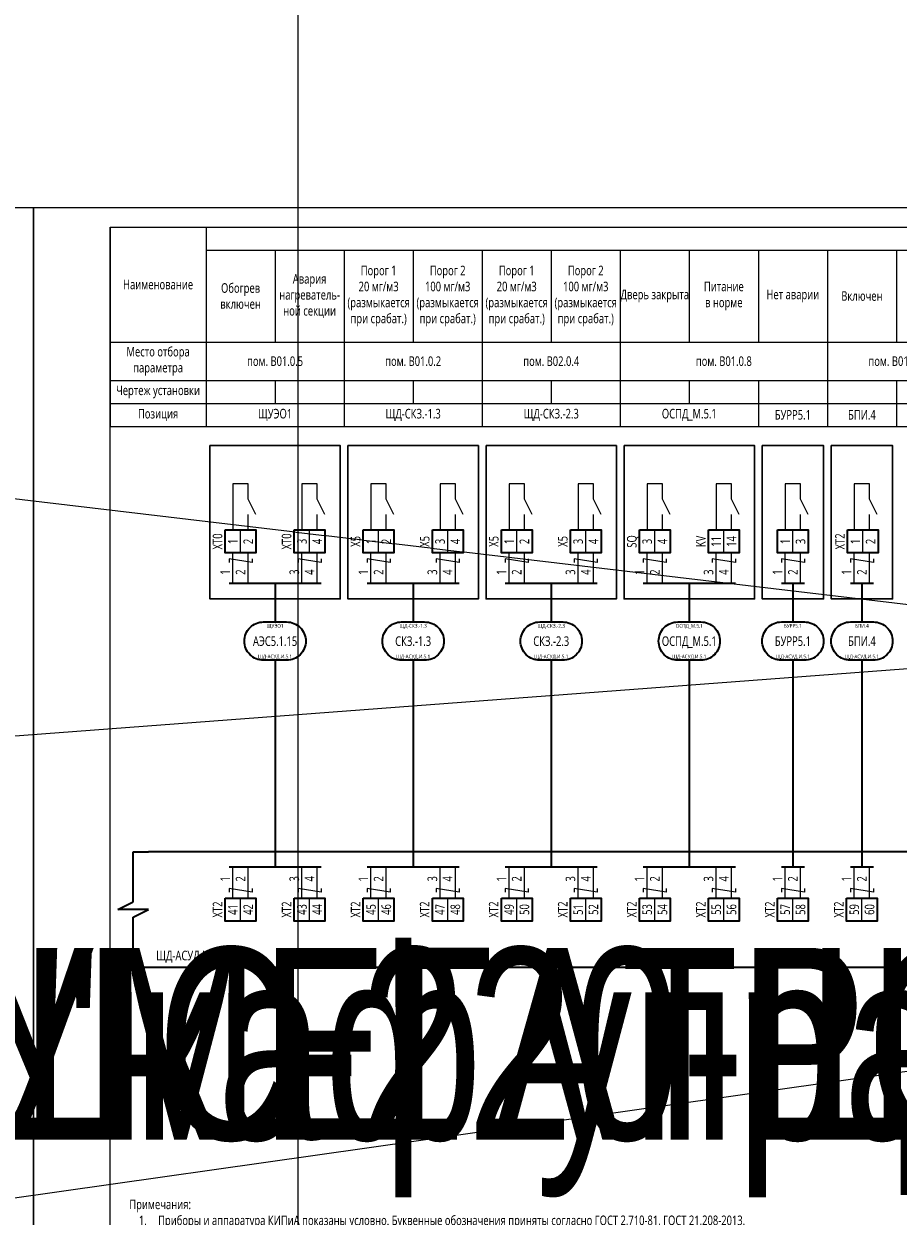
# Model space of a CAD drawing. Header units: millimetres. Extents: x -1173 to 6733, y -4591 to 345.
# Tile 73 of 93: x 1258 to 1485, y 34 to 345. Entities that reach past the tile are written whole.
import ezdxf
from ezdxf.enums import TextEntityAlignment as Align

# ---------------------------------------------------------------- set-up
doc = ezdxf.new("R2018")
doc.units = ezdxf.units.MM
doc.set_wipeout_variables(frame=1)
doc.layers.get('0').update_dxf_attribs({"lineweight": 15})
for name, color, linetype, lineweight in [('AK_Drawing', 7, 'Continuous', 35), ('AK_Drawing_Thin', 7, 'Continuous', 15), ('AK_Equipment', 7, 'Continuous', 35), ('AK_Multy_Wire', 7, 'Continuous', 35), ('AK_Table', 7, 'Continuous', 35), ('AK_Wire', 7, 'Continuous', 15), ('AK_Wire_Number', 7, 'Continuous', 15)]:
    doc.layers.add(name, color=color, linetype=linetype, lineweight=lineweight)
doc.layers.add('UNPLOTTED', color=2, linetype='Continuous', lineweight=15, plot=False)
doc.styles.get("Standard").update_dxf_attribs({"font": 'arial.ttf'})
doc.styles.add('Trebuchet MS', font='trebuc.ttf', dxfattribs={"width": 0.75})

# ---------------------------------------------------------------- blocks, each defined once
blk = doc.blocks.new('*U8')
at = {"insert": (-100, -12.42), "char_height": 2.5, "width": 200, "attachment_point": 7, "style": 'Trebuchet MS'}
blk.add_mtext('\\pxqj;Примечания:\\P\\pi-2,l3,t3;1.^IПриборы и аппаратура КИПиА показаны условно. Буквенные обозначения приняты согласно ГОСТ 2.710-81, ГОСТ 21.208-2013.\\P2.^IПроектные длины кабелей и труб согласно таблице соединений внешних проводок.\\P3.^IТиповые схемы подключения приведены в конце настоящего документа.\\P4.^IПодключение кабелей вести в соответствии с документацией, прилагаемой комплектно к фактически смонтированному оборудованию.\\P5.^IСхема разработана на основании технико-коммерческого предложения на нетиповые шкафы управления МЕГАТРОН, предоставленной поставщиком оборудования ООО фирма "ВОДОКОМФОРТ", и может не соответствовать конечной поставке.', dxfattribs=at)
blk = doc.blocks.new('*U9')
at = {"layer": 'AK_Drawing', "color": 0, "linetype": 'ByBlock', "lineweight": -2, "transparency": 16777216}
blk.add_blockref('*U8', (1260, 0), dxfattribs=at)
blk = doc.blocks.new('*U1')
at = {"layer": 'UNPLOTTED'}
blk.add_line((0, 90), (-185, 90), dxfattribs=at)
for points in [[(0, 0), (-395, 0), (-395, 287), (0, 287)], [(-185, 55), (0, 55), (0, 0), (-185, 0)]]:
    blk.add_lwpolyline(points, close=True, dxfattribs=at)
blk = doc.blocks.new('*U70')
at = {"style": 'Trebuchet MS', "width": 0.75}
for tag, flags, p in [('NAME', 9, (-1, 0)), ('TYPE', 9, (-1, -3)), ('ASSYCODE', 9, (-1, -6)), ('MFG', 9, (-1, -9)), ('MESUREMENT_UNITS', 9, (-1, -13.44)), ('COUNT', 9, (-1, -16.98)), ('WEIGHT', 9, (-1, -18)), ('SORTING_SECTION', 9, (-1, -22.98)), ('XREF', 1, (-1, -24))]:
    blk.add_attdef(tag, text='', height=2, dxfattribs=dict(at, flags=flags)).set_placement(p, align=Align.RIGHT)
at = {"lineweight": 30, "width": 0.75, "flags": 104}
blk.add_attdef('CATDESC', text='', height=2.5, dxfattribs=at).set_placement((370, -25), align=Align.MIDDLE_RIGHT)
at = {"style": 'Trebuchet MS', "width": 0.75}
blk.add_attdef('TAG1', text='', height=2.5, dxfattribs=at).set_placement((2, -27), align=Align.MIDDLE_LEFT)
at = {"layer": 'UNPLOTTED', "style": 'Trebuchet MS', "width": 0.75, "flags": 8}
for tag, p in [('DESC1', (1, -3)), ('DESC2', (1, -5)), ('DESC3', (1, -7)), ('FAMILY', (1, -13.73)), ('POSITION_N', (1, -15.99)), ('SYSTEM_NAME', (1, -17.99))]:
    blk.add_attdef(tag, p, '', height=1, dxfattribs=at)
blk = doc.blocks.new('*U71')
at = {"lineweight": 30, "width": 0.75, "flags": 104}
blk.add_attdef('CATDESC', text='', height=2.5, dxfattribs=at).set_placement((370, -25), align=Align.MIDDLE_RIGHT)
at = {"style": 'Trebuchet MS', "width": 0.75}
blk.add_attdef('TAG1', text='', height=2.5, dxfattribs=at).set_placement((2, -27), align=Align.MIDDLE_LEFT)
at = {"layer": 'UNPLOTTED', "style": 'Trebuchet MS', "width": 0.75, "flags": 8}
for tag, p in [('DESC1', (1, -3)), ('DESC2', (1, -5)), ('DESC3', (1, -7)), ('FAMILY', (1, -13.73)), ('POSITION_N', (1, -15.99)), ('SYSTEM_NAME', (1, -17.99))]:
    blk.add_attdef(tag, p, '', height=1, dxfattribs=at)
blk = doc.blocks.new('*U72')
for p, q in [((-4, -13), (-4, 0)), ((-4, 0), (0, 0)), ((372, 0), (0, 0)), ((-8, -15), (-4, -13)), ((0, -15), (-8, -15)), ((-4, -17), (0, -15)), ((-4, -30), (-4, -17)), ((-4, -30), (0, -30)), ((0, -30), (372, -30))]:
    blk.add_line(p, q)
at = {"lineweight": 30, "width": 0.75, "flags": 104}
blk.add_attdef('CATDESC', text='', height=2.5, dxfattribs=at).set_placement((370, -25), align=Align.MIDDLE_RIGHT)
at = {"style": 'Trebuchet MS', "width": 0.75}
blk.add_attdef('TAG1', text='', height=2.5, dxfattribs=at).set_placement((2, -27), align=Align.MIDDLE_LEFT)
at = {"layer": 'UNPLOTTED', "style": 'Trebuchet MS', "width": 0.75, "flags": 8}
for tag, p in [('DESC1', (1, -3)), ('DESC2', (1, -5)), ('DESC3', (1, -7)), ('FAMILY', (1, -13.73)), ('POSITION_N', (1, -15.99)), ('SYSTEM_NAME', (1, -17.99))]:
    blk.add_attdef(tag, p, '', height=1, dxfattribs=at)
blk = doc.blocks.new('*U217')
blk.add_wipeout([(0, 0), (0, -6), (8, -6), (8, 0)])
blk.add_lwpolyline([(0, 0), (8, 0), (8, -6), (0, -6)], close=True)
at = {"lineweight": -2}
blk.add_lwpolyline([(4, 0), (8, 0), (8, -6), (4, -6)], close=True, dxfattribs=at)
at = {"style": 'Trebuchet MS', "width": 0.75, "flags": 12}
for tag, p in [('TERM01', (2, -3)), ('TERM02', (6, -3))]:
    blk.add_attdef(tag, text='', height=2.5, rotation=90, dxfattribs=at).set_placement(p, align=Align.MIDDLE_CENTER)
at = {"style": 'Trebuchet MS', "width": 0.75}
blk.add_attdef('TAG1', text='', height=2.5, rotation=90, dxfattribs=at).set_placement((-2, -3), align=Align.MIDDLE_CENTER)
at = {"style": 'Trebuchet MS', "width": 0.75, "flags": 12}
for tag, p in [('NOTE01', (2, -7)), ('NOTE02', (6, -7))]:
    blk.add_attdef(tag, text='', height=2.5, rotation=90, dxfattribs=at).set_placement(p, align=Align.MIDDLE_RIGHT)
blk = doc.blocks.new('*T33')
at = {"layer": 'AK_Table', "color": 0, "linetype": 'ByBlock', "lineweight": -2, "transparency": 16777216}
for p, q in [((0, 0), (385, 0)), ((0, 0), (0, -52)), ((25, 0), (25, -52)), ((385, 0), (385, -52)), ((25, -6), (385, -6)), ((43, -6), (43, -30)), ((61, -6), (61, -52)), ((79, -6), (79, -30)), ((97, -6), (97, -52)), ((115, -6), (115, -30)), ((133, -6), (133, -52)), ((151, -6), (151, -30)), ((169, -6), (169, -30)), ((187, -6), (187, -52)), ((205, -6), (205, -30)), ((223, -6), (223, -52)), ((241, -6), (241, -52)), ((259, -6), (259, -52)), ((277, -6), (277, -52)), ((295, -6), (295, -52)), ((313, -6), (313, -52)), ((331, -6), (331, -52)), ((349, -6), (349, -52)), ((367, -6), (367, -52)), ((0, -30), (385, -30)), ((0, -40), (385, -40)), ((43, -40), (43, -46)), ((79, -40), (79, -46)), ((115, -40), (115, -46)), ((151, -40), (151, -46)), ((169, -40), (169, -52)), ((205, -40), (205, -52)), ((0, -46), (385, -46)), ((0, -52), (385, -52))]:
    blk.add_line(p, q, dxfattribs=at)
at = {"layer": 'AK_Table', "color": 0, "transparency": 16777216, "char_height": 2.5, "attachment_point": 5, "style": 'Trebuchet MS'}
for s, insert, width in [('Порог 1 20\\~мг/м3 (размыкается при срабат.)', (70, -18), 17), ('Порог 2 100\\~мг/м3 (размыкается при срабат.)', (88, -18), 17), ('Порог 1 20\\~мг/м3 (размыкается при срабат.)', (106, -18), 17), ('Порог 2 100\\~мг/м3 (размыкается при срабат.)', (124, -18), 17), ('Авария нагреватель- ной секции', (52, -18), 17), ('Наименование', (12.5, -15), 24), ('Обогрев включен', (34, -18), 17), ('Дверь закрыта', (142, -18), 17), ('Питание в\\~норме', (160, -18), 17), ('Нет аварии', (178, -18), 17), ('Включен', (196, -18), 17), ('Включен', (214, -18), 17), ('Резерв', (232, -18), 17), ('Резерв', (250, -18), 17), ('Резерв', (268, -18), 17), ('Резерв', (286, -18), 17), ('Резерв', (304, -18), 17), ('Резерв', (322, -18), 17), ('Резерв', (340, -18), 17), ('Резерв', (358, -18), 17), ('Резерв', (376, -18), 17), ('Место отбора параметра', (12.5, -35), 23), ('{\\C256;пом. B01.0.5}', (43, -35), 35), ('{\\C256;пом. B01.0.2}', (79, -35), 35), ('{\\C256;пом. B02.0.4}', (115, -35), 35), ('{\\C256;пом. B01.0.8}', (160, -35), 53), ('{\\C256;пом. B01.0.5}', (205, -35), 35), ('Чертеж установки', (12.5, -43), 23), ('Позиция', (12.5, -49), 23), ('ЩУЭО1', (43, -49), 35), ('ЩД-СКЗ.-1.3', (79, -49), 35), ('ЩД-СКЗ.-2.3', (115, -49), 35), ('ОСПД_М.5.1', (151, -49), 35), ('БУРР5.1', (178, -49), 17), ('БПИ.4', (196, -49), 17), ('БПИ.5', (214, -49), 17)]:
    blk.add_mtext(s, dxfattribs=dict(at, insert=insert, width=width))
blk = doc.blocks.new('*U12')
blk.add_lwpolyline([(-3, 5), (3, 5, -0.414214), (8, 0), (8, 0, -0.414214), (3, -5), (-3, -5, -0.414214), (-8, 0), (-8, 0, -0.414214)], format="xyb", close=True)
at = {"style": 'Trebuchet MS', "width": 0.75}
blk.add_attdef('CA_CIRCUIT_NUMBER', text='', height=2.5, dxfattribs=at).set_placement((0, 0), align=Align.MIDDLE_CENTER)
at = {"lineweight": 30, "width": 0.75, "flags": 1}
blk.add_attdef('CA_CABLE_TYPE', text='', height=2.5, rotation=90, dxfattribs=at).set_placement((0, -25), align=Align.BOTTOM_CENTER)
at = {"style": 'Trebuchet MS', "width": 0.75}
blk.add_attdef('LENGTH', text='', height=2.5, rotation=90, dxfattribs=at).set_placement((2, -24.82), align=Align.MIDDLE_CENTER)
at = {"layer": 'UNPLOTTED', "style": 'Trebuchet MS', "width": 0.75}
for tag, p in [('LOAD_NAME', (0, 4)), ('PANEL_NAME', (0, -4))]:
    blk.add_attdef(tag, text='', height=1, dxfattribs=at).set_placement(p, align=Align.MIDDLE_CENTER)
blk = doc.blocks.new('*U162')
at = {"layer": 'AK_Wire'}
for points in [[(-2, -4), (-2, 4)], [(2, -4), (2, 4)], [(3, 2.5), (3, 1.5), (-3, 2.5), (-3, 1.5)]]:
    blk.add_lwpolyline(points, dxfattribs=at)
blk = doc.blocks.new('*U163')
at = {"layer": 'AK_Drawing', "color": 0, "linetype": 'ByBlock', "lineweight": -2, "transparency": 16777216}
for p in [(0, 0), (18, 0)]:
    blk.add_blockref('*U162', p, dxfattribs=at)
blk = doc.blocks.new('Z')
at = {"layer": 'AK_Wire'}
blk.add_lwpolyline([(3, 0.5), (3, -0.5), (-3, 0.5), (-3, -0.5)], dxfattribs=at)
blk = doc.blocks.new('*U164')
at = {"layer": 'AK_Wire'}
for points in [[(-2, -4), (-2, 4)], [(2, -4), (2, 4)]]:
    blk.add_lwpolyline(points, dxfattribs=at)
blk.add_blockref('Z', (0, -2), dxfattribs=at)
blk = doc.blocks.new('*U165')
at = {"layer": 'AK_Drawing', "color": 0, "linetype": 'ByBlock', "lineweight": -2, "transparency": 16777216}
for p in [(0, 0), (18, 0)]:
    blk.add_blockref('*U164', p, dxfattribs=at)
blk = doc.blocks.new('*U30')
blk.add_line((4, 0), (4, 4))
blk.add_lwpolyline([(6, 4), (4, 8), (4, 12), (0, 12), (0, 0)])
blk = doc.blocks.new('*U166')
at = {"layer": 'AK_Drawing_Thin'}
blk.add_blockref('*U30', (-4, -6.5), dxfattribs=at)
blk = doc.blocks.new('*U167')
at = {"layer": 'AK_Drawing', "color": 0, "linetype": 'ByBlock', "lineweight": -2, "transparency": 16777216}
for p in [(0, 0), (18, 0)]:
    blk.add_blockref('*U166', p, dxfattribs=at)
blk = doc.blocks.new('*U168')
at = {"layer": 'AK_Wire'}
for points in [[(-2, -4), (-2, 4)], [(2, -4), (2, 4)], [(3, 2.5), (3, 1.5), (-3, 2.5), (-3, 1.5)]]:
    blk.add_lwpolyline(points, dxfattribs=at)
blk = doc.blocks.new('*U169')
at = {"layer": 'AK_Drawing', "color": 0, "linetype": 'ByBlock', "lineweight": -2, "transparency": 16777216}
for p in [(0, 0), (18, 0)]:
    blk.add_blockref('*U168', p, dxfattribs=at)
blk = doc.blocks.new('*U170')
at = {"layer": 'AK_Wire'}
for points in [[(-2, -4), (-2, 4)], [(2, -4), (2, 4)]]:
    blk.add_lwpolyline(points, dxfattribs=at)
blk.add_blockref('Z', (0, -2), dxfattribs=at)
blk = doc.blocks.new('*U171')
at = {"layer": 'AK_Drawing', "color": 0, "linetype": 'ByBlock', "lineweight": -2, "transparency": 16777216}
for p in [(0, 0), (18, 0)]:
    blk.add_blockref('*U170', p, dxfattribs=at)
blk = doc.blocks.new('*U172')
at = {"layer": 'AK_Drawing_Thin'}
blk.add_blockref('*U30', (-4, -6.5), dxfattribs=at)
blk = doc.blocks.new('*U173')
at = {"layer": 'AK_Drawing', "color": 0, "linetype": 'ByBlock', "lineweight": -2, "transparency": 16777216}
for p in [(0, 0), (18, 0)]:
    blk.add_blockref('*U172', p, dxfattribs=at)
blk = doc.blocks.new('*U174')
at = {"layer": 'AK_Wire'}
for points in [[(-2, -4), (-2, 4)], [(2, -4), (2, 4)], [(3, 2.5), (3, 1.5), (-3, 2.5), (-3, 1.5)]]:
    blk.add_lwpolyline(points, dxfattribs=at)
blk = doc.blocks.new('*U175')
at = {"layer": 'AK_Drawing', "color": 0, "linetype": 'ByBlock', "lineweight": -2, "transparency": 16777216}
for p in [(0, 0), (18, 0)]:
    blk.add_blockref('*U174', p, dxfattribs=at)
blk = doc.blocks.new('*U176')
at = {"layer": 'AK_Wire'}
for points in [[(-2, -4), (-2, 4)], [(2, -4), (2, 4)]]:
    blk.add_lwpolyline(points, dxfattribs=at)
blk.add_blockref('Z', (0, -2), dxfattribs=at)
blk = doc.blocks.new('*U177')
at = {"layer": 'AK_Drawing', "color": 0, "linetype": 'ByBlock', "lineweight": -2, "transparency": 16777216}
for p in [(0, 0), (18, 0)]:
    blk.add_blockref('*U176', p, dxfattribs=at)
blk = doc.blocks.new('*U178')
at = {"layer": 'AK_Drawing_Thin'}
blk.add_blockref('*U30', (-4, -6.5), dxfattribs=at)
blk = doc.blocks.new('*U179')
at = {"layer": 'AK_Drawing', "color": 0, "linetype": 'ByBlock', "lineweight": -2, "transparency": 16777216}
for p in [(0, 0), (18, 0)]:
    blk.add_blockref('*U178', p, dxfattribs=at)
blk = doc.blocks.new('*U180')
at = {"layer": 'AK_Wire'}
for points in [[(-2, -4), (-2, 4)], [(2, -4), (2, 4)], [(3, 2.5), (3, 1.5), (-3, 2.5), (-3, 1.5)]]:
    blk.add_lwpolyline(points, dxfattribs=at)
blk = doc.blocks.new('*U181')
at = {"layer": 'AK_Drawing', "color": 0, "linetype": 'ByBlock', "lineweight": -2, "transparency": 16777216}
for p in [(0, 0), (18, 0)]:
    blk.add_blockref('*U180', p, dxfattribs=at)
blk = doc.blocks.new('*U182')
at = {"layer": 'AK_Wire'}
for points in [[(-2, -4), (-2, 4)], [(2, -4), (2, 4)]]:
    blk.add_lwpolyline(points, dxfattribs=at)
blk.add_blockref('Z', (0, -2), dxfattribs=at)
blk = doc.blocks.new('*U183')
at = {"layer": 'AK_Drawing', "color": 0, "linetype": 'ByBlock', "lineweight": -2, "transparency": 16777216}
for p in [(0, 0), (18, 0)]:
    blk.add_blockref('*U182', p, dxfattribs=at)
blk = doc.blocks.new('*U184')
at = {"layer": 'AK_Drawing_Thin'}
blk.add_blockref('*U30', (-4, -6.5), dxfattribs=at)
blk = doc.blocks.new('*U185')
at = {"layer": 'AK_Drawing', "color": 0, "linetype": 'ByBlock', "lineweight": -2, "transparency": 16777216}
for p in [(0, 0), (18, 0)]:
    blk.add_blockref('*U184', p, dxfattribs=at)
blk = doc.blocks.new('*U186')
at = {"layer": 'AK_Wire'}
for points in [[(-2, -4), (-2, 4)], [(2, -4), (2, 4)], [(3, 2.5), (3, 1.5), (-3, 2.5), (-3, 1.5)]]:
    blk.add_lwpolyline(points, dxfattribs=at)
blk = doc.blocks.new('*U187')
at = {"layer": 'AK_Drawing', "color": 0, "linetype": 'ByBlock', "lineweight": -2, "transparency": 16777216}
blk.add_blockref('*U186', (0, 0), dxfattribs=at)
blk = doc.blocks.new('*U188')
at = {"layer": 'AK_Wire'}
for points in [[(-2, -4), (-2, 4)], [(2, -4), (2, 4)]]:
    blk.add_lwpolyline(points, dxfattribs=at)
blk.add_blockref('Z', (0, -2), dxfattribs=at)
blk = doc.blocks.new('*U189')
at = {"layer": 'AK_Drawing', "color": 0, "linetype": 'ByBlock', "lineweight": -2, "transparency": 16777216}
blk.add_blockref('*U188', (0, 0), dxfattribs=at)
blk = doc.blocks.new('*U190')
at = {"layer": 'AK_Drawing_Thin'}
blk.add_blockref('*U30', (-4, -6.5), dxfattribs=at)
blk = doc.blocks.new('*U191')
at = {"layer": 'AK_Drawing', "color": 0, "linetype": 'ByBlock', "lineweight": -2, "transparency": 16777216}
blk.add_blockref('*U190', (0, 0), dxfattribs=at)
blk = doc.blocks.new('*U192')
at = {"layer": 'AK_Wire'}
for points in [[(-2, -4), (-2, 4)], [(2, -4), (2, 4)], [(3, 2.5), (3, 1.5), (-3, 2.5), (-3, 1.5)]]:
    blk.add_lwpolyline(points, dxfattribs=at)
blk = doc.blocks.new('*U193')
at = {"layer": 'AK_Drawing', "color": 0, "linetype": 'ByBlock', "lineweight": -2, "transparency": 16777216}
blk.add_blockref('*U192', (0, 0), dxfattribs=at)
blk = doc.blocks.new('*U194')
at = {"layer": 'AK_Wire'}
for points in [[(-2, -4), (-2, 4)], [(2, -4), (2, 4)]]:
    blk.add_lwpolyline(points, dxfattribs=at)
blk.add_blockref('Z', (0, -2), dxfattribs=at)
blk = doc.blocks.new('*U195')
at = {"layer": 'AK_Drawing', "color": 0, "linetype": 'ByBlock', "lineweight": -2, "transparency": 16777216}
blk.add_blockref('*U194', (0, 0), dxfattribs=at)
blk = doc.blocks.new('*U196')
at = {"layer": 'AK_Drawing_Thin'}
blk.add_blockref('*U30', (-4, -6.5), dxfattribs=at)
blk = doc.blocks.new('*U197')
at = {"layer": 'AK_Drawing', "color": 0, "linetype": 'ByBlock', "lineweight": -2, "transparency": 16777216}
blk.add_blockref('*U196', (0, 0), dxfattribs=at)

msp = doc.modelspace()

# ---------------------------------------------------------------- linework, layer by layer
at = {"layer": 'AK_Drawing', "lineweight": 30}
for points in [[(1306, 235), (1340, 235), (1340, 195), (1306, 195)], [(1342, 235), (1376, 235), (1376, 195), (1342, 195)], [(1378, 235), (1412, 235), (1412, 195), (1378, 195)], [(1414, 235), (1448, 235), (1448, 195), (1414, 195)], [(1450, 235), (1466, 235), (1466, 195), (1450, 195)], [(1468, 235), (1484, 235), (1484, 195), (1468, 195)]]:
    msp.add_lwpolyline(points, close=True, dxfattribs=at)
at = {"layer": 'AK_Multy_Wire'}
for p, q in [((1335, 199), (1311, 199)), ((1371, 199), (1347, 199)), ((1407, 199), (1383, 199)), ((1443, 199), (1419, 199)), ((1461, 199), (1455, 199)), ((1479, 199), (1473, 199)), ((1335, 125), (1311, 125)), ((1371, 125), (1347, 125)), ((1407, 125), (1383, 125)), ((1443, 125), (1419, 125)), ((1461, 125), (1455, 125)), ((1479, 125), (1473, 125))]:
    msp.add_line(p, q, dxfattribs=at)
for points in [[(1323, 199), (1323, 189)], [(1359, 199), (1359, 189)], [(1395, 199), (1395, 189)], [(1431, 199), (1431, 189)], [(1458, 199), (1458, 189)], [(1476, 199), (1476, 189)], [(1323, 179), (1323, 125)], [(1359, 179), (1359, 125)], [(1395, 179), (1395, 125)], [(1431, 179), (1431, 125)], [(1458, 179), (1458, 125)], [(1476, 179), (1476, 125)]]:
    msp.add_lwpolyline(points, dxfattribs=at)
at = {"layer": 'UNPLOTTED', "linetype": 'Continuous'}
for points in [[(840, 0), (1260, 0), (1260, 297), (840, 297)], [(1260, 0), (1680, 0), (1680, 297), (1260, 297)]]:
    msp.add_lwpolyline(points, close=True, dxfattribs=at)

# ---------------------------------------------------------------- block references
msp.add_blockref('*T33', (1280, 292))
at = {"layer": 'AK_Drawing'}
msp.add_blockref('*U9', (125, 22.42), dxfattribs=at)
at = {"layer": 'AK_Equipment'}
ref = msp.add_blockref('*U70', (30, 129), dxfattribs=at)
lines = msp.add_mtext('\\W0.7500;Шкаф управления "МЕГАТРОН" ШАУ-С-220-ЩД-АСУД.И.5.1(1059-50-1.2-05-АСУД.И)-54', dxfattribs={"layer": '0', "insert": (400, 104), "char_height": 50, "attachment_point": 1})
ref.add_attrib('CATDESC', '', (400, 104), dxfattribs={"flags": 104}).embed_mtext(lines)
ref = msp.add_blockref('*U71', (450, 129), dxfattribs=at)
lines = msp.add_mtext('\\W0.7500;Шкаф управления "МЕГАТРОН" ШАУ-С-220-ЩД-АСУД.И.5.1(1059-50-1.2-05-АСУД.И)-54', dxfattribs={"layer": '0', "insert": (820, 104), "char_height": 50, "attachment_point": 1})
ref.add_attrib('CATDESC', '', (820, 104), dxfattribs={"flags": 104}).embed_mtext(lines)
ref = msp.add_blockref('*U72', (870, 129), dxfattribs=at)
lines = msp.add_mtext('\\W0.7500;Шкаф управления "МЕГАТРОН" ШАУ-С-220-ЩД-АСУД.И.5.1(1059-50-1.2-05-АСУД.И)-54', dxfattribs={"layer": '0', "insert": (1240, 104), "char_height": 50, "attachment_point": 1})
ref.add_attrib('CATDESC', '', (1240, 104), dxfattribs={"flags": 104}).embed_mtext(lines)
ref = msp.add_blockref('*U72', (1290, 129), dxfattribs=at)
ref.add_attrib('TAG1', 'ЩД-АСУД.И.5.1', dxfattribs={"layer": '0', "height": 2.5, "style": 'Trebuchet MS', "width": 0.75}).set_placement((1292, 102), align=Align.MIDDLE_LEFT)
at = {"layer": 'AK_Multy_Wire', "ltscale": 10}
for p, values in [((1323, 184), {'CA_CIRCUIT_NUMBER': 'АЭС5.1.15', 'PANEL_NAME': 'ЩД-АСУД.И.5.1', 'LOAD_NAME': 'ЩУЭО1'}), ((1359, 184), {'CA_CIRCUIT_NUMBER': 'СКЗ.-1.3', 'PANEL_NAME': 'ЩД-АСУД.И.5.1', 'LOAD_NAME': 'ЩД-СКЗ.-1.3'}), ((1395, 184), {'CA_CIRCUIT_NUMBER': 'СКЗ.-2.3', 'PANEL_NAME': 'ЩД-АСУД.И.5.1', 'LOAD_NAME': 'ЩД-СКЗ.-2.3'}), ((1431, 184), {'CA_CIRCUIT_NUMBER': 'ОСПД_М.5.1', 'PANEL_NAME': 'ЩД-АСУД.И.5.1', 'LOAD_NAME': 'ОСПД_М.5.1'}), ((1458, 184), {'CA_CIRCUIT_NUMBER': 'БУРР5.1', 'PANEL_NAME': 'ЩД-АСУД.И.5.1', 'LOAD_NAME': 'БУРР5.1'}), ((1476, 184), {'CA_CIRCUIT_NUMBER': 'БПИ.4', 'PANEL_NAME': 'ЩД-АСУД.И.5.1', 'LOAD_NAME': 'БПИ.4'})]:
    msp.add_blockref('*U12', p, dxfattribs=at).add_auto_attribs(values)
at = {"layer": 'UNPLOTTED'}
msp.add_blockref('*U1', (1675, 5), dxfattribs=at)

# ---------------------------------------------------------------- texts
at = {"layer": 'AK_Wire_Number', "style": 'Trebuchet MS', "width": 0.75}
for s, p in [('1', (1312, 202)), ('2', (1316, 202)), ('3', (1330, 202)), ('4', (1334, 202)), ('1', (1348, 202)), ('2', (1352, 202)), ('3', (1366, 202)), ('4', (1370, 202)), ('1', (1384, 202)), ('2', (1388, 202)), ('3', (1402, 202)), ('4', (1406, 202)), ('1', (1420, 202)), ('2', (1424, 202)), ('3', (1438, 202)), ('4', (1442, 202)), ('1', (1456, 202)), ('2', (1460, 202)), ('1', (1474, 202)), ('2', (1478, 202)), ('1', (1312, 122)), ('2', (1316, 122)), ('3', (1330, 122)), ('4', (1334, 122)), ('1', (1348, 122)), ('2', (1352, 122)), ('3', (1366, 122)), ('4', (1370, 122)), ('1', (1384, 122)), ('2', (1388, 122)), ('3', (1402, 122)), ('4', (1406, 122)), ('1', (1420, 122)), ('2', (1424, 122)), ('3', (1438, 122)), ('4', (1442, 122)), ('1', (1456, 122)), ('2', (1460, 122)), ('1', (1474, 122)), ('2', (1478, 122))]:
    msp.add_text(s, height=2.5, rotation=90, dxfattribs=at).set_placement(p, align=Align.BOTTOM_CENTER)

# ---------------------------------------------------------------- next in the draw order: block references
at = {"layer": 'AK_Equipment', "lineweight": 15}
ref = msp.add_blockref('*U217', (1310, 213), dxfattribs=at)
ref.add_attrib('TAG1', 'XT0', dxfattribs={"layer": '0', "height": 2.5, "rotation": 90, "style": 'Trebuchet MS', "width": 0.75}).set_placement((1308, 210), align=Align.MIDDLE_CENTER)
ref.add_attrib('TERM01', '1', dxfattribs={"layer": '0', "height": 2.5, "rotation": 90, "style": 'Trebuchet MS', "width": 0.75}).set_placement((1312, 210), align=Align.MIDDLE_CENTER)
ref.add_attrib('TERM02', '2', dxfattribs={"layer": '0', "height": 2.5, "rotation": 90, "style": 'Trebuchet MS', "width": 0.75}).set_placement((1316, 210), align=Align.MIDDLE_CENTER)
ref = msp.add_blockref('*U217', (1328, 213), dxfattribs=at)
ref.add_attrib('TAG1', 'XT0', dxfattribs={"layer": '0', "height": 2.5, "rotation": 90, "style": 'Trebuchet MS', "width": 0.75}).set_placement((1326, 210), align=Align.MIDDLE_CENTER)
ref.add_attrib('TERM01', '3', dxfattribs={"layer": '0', "height": 2.5, "rotation": 90, "style": 'Trebuchet MS', "width": 0.75}).set_placement((1330, 210), align=Align.MIDDLE_CENTER)
ref.add_attrib('TERM02', '4', dxfattribs={"layer": '0', "height": 2.5, "rotation": 90, "style": 'Trebuchet MS', "width": 0.75}).set_placement((1334, 210), align=Align.MIDDLE_CENTER)
ref = msp.add_blockref('*U217', (1346, 213), dxfattribs=at)
ref.add_attrib('TAG1', 'X5', dxfattribs={"layer": '0', "height": 2.5, "rotation": 90, "style": 'Trebuchet MS', "width": 0.75}).set_placement((1344, 210), align=Align.MIDDLE_CENTER)
ref.add_attrib('TERM01', '1', dxfattribs={"layer": '0', "height": 2.5, "rotation": 90, "style": 'Trebuchet MS', "width": 0.75}).set_placement((1348, 210), align=Align.MIDDLE_CENTER)
ref.add_attrib('TERM02', '2', dxfattribs={"layer": '0', "height": 2.5, "rotation": 90, "style": 'Trebuchet MS', "width": 0.75}).set_placement((1352, 210), align=Align.MIDDLE_CENTER)
ref = msp.add_blockref('*U217', (1364, 213), dxfattribs=at)
ref.add_attrib('TAG1', 'X5', dxfattribs={"layer": '0', "height": 2.5, "rotation": 90, "style": 'Trebuchet MS', "width": 0.75}).set_placement((1362, 210), align=Align.MIDDLE_CENTER)
ref.add_attrib('TERM01', '3', dxfattribs={"layer": '0', "height": 2.5, "rotation": 90, "style": 'Trebuchet MS', "width": 0.75}).set_placement((1366, 210), align=Align.MIDDLE_CENTER)
ref.add_attrib('TERM02', '4', dxfattribs={"layer": '0', "height": 2.5, "rotation": 90, "style": 'Trebuchet MS', "width": 0.75}).set_placement((1370, 210), align=Align.MIDDLE_CENTER)
ref = msp.add_blockref('*U217', (1382, 213), dxfattribs=at)
ref.add_attrib('TAG1', 'X5', dxfattribs={"layer": '0', "height": 2.5, "rotation": 90, "style": 'Trebuchet MS', "width": 0.75}).set_placement((1380, 210), align=Align.MIDDLE_CENTER)
ref.add_attrib('TERM01', '1', dxfattribs={"layer": '0', "height": 2.5, "rotation": 90, "style": 'Trebuchet MS', "width": 0.75}).set_placement((1384, 210), align=Align.MIDDLE_CENTER)
ref.add_attrib('TERM02', '2', dxfattribs={"layer": '0', "height": 2.5, "rotation": 90, "style": 'Trebuchet MS', "width": 0.75}).set_placement((1388, 210), align=Align.MIDDLE_CENTER)
ref = msp.add_blockref('*U217', (1400, 213), dxfattribs=at)
ref.add_attrib('TAG1', 'X5', dxfattribs={"layer": '0', "height": 2.5, "rotation": 90, "style": 'Trebuchet MS', "width": 0.75}).set_placement((1398, 210), align=Align.MIDDLE_CENTER)
ref.add_attrib('TERM01', '3', dxfattribs={"layer": '0', "height": 2.5, "rotation": 90, "style": 'Trebuchet MS', "width": 0.75}).set_placement((1402, 210), align=Align.MIDDLE_CENTER)
ref.add_attrib('TERM02', '4', dxfattribs={"layer": '0', "height": 2.5, "rotation": 90, "style": 'Trebuchet MS', "width": 0.75}).set_placement((1406, 210), align=Align.MIDDLE_CENTER)
ref = msp.add_blockref('*U217', (1418, 213), dxfattribs=at)
ref.add_attrib('TAG1', 'SQ', dxfattribs={"layer": '0', "height": 2.5, "rotation": 90, "style": 'Trebuchet MS', "width": 0.75}).set_placement((1416, 210), align=Align.MIDDLE_CENTER)
ref.add_attrib('TERM01', '3', dxfattribs={"layer": '0', "height": 2.5, "rotation": 90, "style": 'Trebuchet MS', "width": 0.75}).set_placement((1420, 210), align=Align.MIDDLE_CENTER)
ref.add_attrib('TERM02', '4', dxfattribs={"layer": '0', "height": 2.5, "rotation": 90, "style": 'Trebuchet MS', "width": 0.75}).set_placement((1424, 210), align=Align.MIDDLE_CENTER)
ref = msp.add_blockref('*U217', (1436, 213), dxfattribs=at)
ref.add_attrib('TAG1', 'KV', dxfattribs={"layer": '0', "height": 2.5, "rotation": 90, "style": 'Trebuchet MS', "width": 0.75}).set_placement((1434, 210), align=Align.MIDDLE_CENTER)
ref.add_attrib('TERM01', '11', dxfattribs={"layer": '0', "height": 2.5, "rotation": 90, "style": 'Trebuchet MS', "width": 0.75}).set_placement((1438, 210), align=Align.MIDDLE_CENTER)
ref.add_attrib('TERM02', '14', dxfattribs={"layer": '0', "height": 2.5, "rotation": 90, "style": 'Trebuchet MS', "width": 0.75}).set_placement((1442, 210), align=Align.MIDDLE_CENTER)
ref = msp.add_blockref('*U217', (1454, 213), dxfattribs=at)
ref.add_attrib('TERM01', '1', dxfattribs={"layer": '0', "height": 2.5, "rotation": 90, "style": 'Trebuchet MS', "width": 0.75}).set_placement((1456, 210), align=Align.MIDDLE_CENTER)
ref.add_attrib('TERM02', '3', dxfattribs={"layer": '0', "height": 2.5, "rotation": 90, "style": 'Trebuchet MS', "width": 0.75}).set_placement((1460, 210), align=Align.MIDDLE_CENTER)
ref = msp.add_blockref('*U217', (1472.28, 213), dxfattribs=at)
ref.add_attrib('TAG1', 'XT2', dxfattribs={"layer": '0', "height": 2.5, "rotation": 90, "style": 'Trebuchet MS', "width": 0.75}).set_placement((1470.28, 210), align=Align.MIDDLE_CENTER)
ref.add_attrib('TERM01', '1', dxfattribs={"layer": '0', "height": 2.5, "rotation": 90, "style": 'Trebuchet MS', "width": 0.75}).set_placement((1474.28, 210), align=Align.MIDDLE_CENTER)
ref.add_attrib('TERM02', '2', dxfattribs={"layer": '0', "height": 2.5, "rotation": 90, "style": 'Trebuchet MS', "width": 0.75}).set_placement((1478.28, 210), align=Align.MIDDLE_CENTER)
ref = msp.add_blockref('*U217', (1310, 117), dxfattribs=at)
ref.add_attrib('TAG1', 'XT2', dxfattribs={"layer": '0', "height": 2.5, "rotation": 90, "style": 'Trebuchet MS', "width": 0.75}).set_placement((1308, 114), align=Align.MIDDLE_CENTER)
ref.add_attrib('TERM01', '41', dxfattribs={"layer": '0', "height": 2.5, "rotation": 90, "style": 'Trebuchet MS', "width": 0.75}).set_placement((1312, 114), align=Align.MIDDLE_CENTER)
ref.add_attrib('TERM02', '42', dxfattribs={"layer": '0', "height": 2.5, "rotation": 90, "style": 'Trebuchet MS', "width": 0.75}).set_placement((1316, 114), align=Align.MIDDLE_CENTER)
ref = msp.add_blockref('*U217', (1328, 117), dxfattribs=at)
ref.add_attrib('TAG1', 'XT2', dxfattribs={"layer": '0', "height": 2.5, "rotation": 90, "style": 'Trebuchet MS', "width": 0.75}).set_placement((1326, 114), align=Align.MIDDLE_CENTER)
ref.add_attrib('TERM01', '43', dxfattribs={"layer": '0', "height": 2.5, "rotation": 90, "style": 'Trebuchet MS', "width": 0.75}).set_placement((1330, 114), align=Align.MIDDLE_CENTER)
ref.add_attrib('TERM02', '44', dxfattribs={"layer": '0', "height": 2.5, "rotation": 90, "style": 'Trebuchet MS', "width": 0.75}).set_placement((1334, 114), align=Align.MIDDLE_CENTER)
ref = msp.add_blockref('*U217', (1346, 117), dxfattribs=at)
ref.add_attrib('TAG1', 'XT2', dxfattribs={"layer": '0', "height": 2.5, "rotation": 90, "style": 'Trebuchet MS', "width": 0.75}).set_placement((1344, 114), align=Align.MIDDLE_CENTER)
ref.add_attrib('TERM01', '45', dxfattribs={"layer": '0', "height": 2.5, "rotation": 90, "style": 'Trebuchet MS', "width": 0.75}).set_placement((1348, 114), align=Align.MIDDLE_CENTER)
ref.add_attrib('TERM02', '46', dxfattribs={"layer": '0', "height": 2.5, "rotation": 90, "style": 'Trebuchet MS', "width": 0.75}).set_placement((1352, 114), align=Align.MIDDLE_CENTER)
ref = msp.add_blockref('*U217', (1364, 117), dxfattribs=at)
ref.add_attrib('TAG1', 'XT2', dxfattribs={"layer": '0', "height": 2.5, "rotation": 90, "style": 'Trebuchet MS', "width": 0.75}).set_placement((1362, 114), align=Align.MIDDLE_CENTER)
ref.add_attrib('TERM01', '47', dxfattribs={"layer": '0', "height": 2.5, "rotation": 90, "style": 'Trebuchet MS', "width": 0.75}).set_placement((1366, 114), align=Align.MIDDLE_CENTER)
ref.add_attrib('TERM02', '48', dxfattribs={"layer": '0', "height": 2.5, "rotation": 90, "style": 'Trebuchet MS', "width": 0.75}).set_placement((1370, 114), align=Align.MIDDLE_CENTER)
ref = msp.add_blockref('*U217', (1382, 117), dxfattribs=at)
ref.add_attrib('TAG1', 'XT2', dxfattribs={"layer": '0', "height": 2.5, "rotation": 90, "style": 'Trebuchet MS', "width": 0.75}).set_placement((1380, 114), align=Align.MIDDLE_CENTER)
ref.add_attrib('TERM01', '49', dxfattribs={"layer": '0', "height": 2.5, "rotation": 90, "style": 'Trebuchet MS', "width": 0.75}).set_placement((1384, 114), align=Align.MIDDLE_CENTER)
ref.add_attrib('TERM02', '50', dxfattribs={"layer": '0', "height": 2.5, "rotation": 90, "style": 'Trebuchet MS', "width": 0.75}).set_placement((1388, 114), align=Align.MIDDLE_CENTER)
ref = msp.add_blockref('*U217', (1400, 117), dxfattribs=at)
ref.add_attrib('TAG1', 'XT2', dxfattribs={"layer": '0', "height": 2.5, "rotation": 90, "style": 'Trebuchet MS', "width": 0.75}).set_placement((1398, 114), align=Align.MIDDLE_CENTER)
ref.add_attrib('TERM01', '51', dxfattribs={"layer": '0', "height": 2.5, "rotation": 90, "style": 'Trebuchet MS', "width": 0.75}).set_placement((1402, 114), align=Align.MIDDLE_CENTER)
ref.add_attrib('TERM02', '52', dxfattribs={"layer": '0', "height": 2.5, "rotation": 90, "style": 'Trebuchet MS', "width": 0.75}).set_placement((1406, 114), align=Align.MIDDLE_CENTER)
ref = msp.add_blockref('*U217', (1418, 117), dxfattribs=at)
ref.add_attrib('TAG1', 'XT2', dxfattribs={"layer": '0', "height": 2.5, "rotation": 90, "style": 'Trebuchet MS', "width": 0.75}).set_placement((1416, 114), align=Align.MIDDLE_CENTER)
ref.add_attrib('TERM01', '53', dxfattribs={"layer": '0', "height": 2.5, "rotation": 90, "style": 'Trebuchet MS', "width": 0.75}).set_placement((1420, 114), align=Align.MIDDLE_CENTER)
ref.add_attrib('TERM02', '54', dxfattribs={"layer": '0', "height": 2.5, "rotation": 90, "style": 'Trebuchet MS', "width": 0.75}).set_placement((1424, 114), align=Align.MIDDLE_CENTER)
ref = msp.add_blockref('*U217', (1436, 117), dxfattribs=at)
ref.add_attrib('TAG1', 'XT2', dxfattribs={"layer": '0', "height": 2.5, "rotation": 90, "style": 'Trebuchet MS', "width": 0.75}).set_placement((1434, 114), align=Align.MIDDLE_CENTER)
ref.add_attrib('TERM01', '55', dxfattribs={"layer": '0', "height": 2.5, "rotation": 90, "style": 'Trebuchet MS', "width": 0.75}).set_placement((1438, 114), align=Align.MIDDLE_CENTER)
ref.add_attrib('TERM02', '56', dxfattribs={"layer": '0', "height": 2.5, "rotation": 90, "style": 'Trebuchet MS', "width": 0.75}).set_placement((1442, 114), align=Align.MIDDLE_CENTER)
ref = msp.add_blockref('*U217', (1454, 117), dxfattribs=at)
ref.add_attrib('TAG1', 'XT2', dxfattribs={"layer": '0', "height": 2.5, "rotation": 90, "style": 'Trebuchet MS', "width": 0.75}).set_placement((1452, 114), align=Align.MIDDLE_CENTER)
ref.add_attrib('TERM01', '57', dxfattribs={"layer": '0', "height": 2.5, "rotation": 90, "style": 'Trebuchet MS', "width": 0.75}).set_placement((1456, 114), align=Align.MIDDLE_CENTER)
ref.add_attrib('TERM02', '58', dxfattribs={"layer": '0', "height": 2.5, "rotation": 90, "style": 'Trebuchet MS', "width": 0.75}).set_placement((1460, 114), align=Align.MIDDLE_CENTER)
ref = msp.add_blockref('*U217', (1472, 117), dxfattribs=at)
ref.add_attrib('TAG1', 'XT2', dxfattribs={"layer": '0', "height": 2.5, "rotation": 90, "style": 'Trebuchet MS', "width": 0.75}).set_placement((1470, 114), align=Align.MIDDLE_CENTER)
ref.add_attrib('TERM01', '59', dxfattribs={"layer": '0', "height": 2.5, "rotation": 90, "style": 'Trebuchet MS', "width": 0.75}).set_placement((1474, 114), align=Align.MIDDLE_CENTER)
ref.add_attrib('TERM02', '60', dxfattribs={"layer": '0', "height": 2.5, "rotation": 90, "style": 'Trebuchet MS', "width": 0.75}).set_placement((1478, 114), align=Align.MIDDLE_CENTER)

# ---------------------------------------------------------------- next in the draw order: linework, layer by layer
at = {"color": 3}
msp.add_lwpolyline([(-287, 43), (3067, 296), (-53, -147), (927, -147), (-44, -438), (1094, -438), (210, -600), (210, 345), (3172, -6)], dxfattribs=at)
at = {"layer": 'UNPLOTTED', "color": 2, "true_color": 0xf1eb1f}
msp.add_xline((1329, -1679), (0, 1), dxfattribs=at)

# ---------------------------------------------------------------- next in the draw order: block references
at = {"layer": 'AK_Drawing'}
for name, p in [('*U167', (1316, 219.5)), ('*U173', (1352, 219.5)), ('*U179', (1388, 219.5)), ('*U185', (1424, 219.5)), ('*U191', (1460, 219.5)), ('*U197', (1478, 219.5)), ('*U163', (1314, 203)), ('*U169', (1350, 203)), ('*U175', (1386, 203)), ('*U181', (1422, 203)), ('*U187', (1458, 203)), ('*U193', (1476, 203)), ('*U165', (1314, 121)), ('*U171', (1350, 121)), ('*U177', (1386, 121)), ('*U183', (1422, 121)), ('*U189', (1458, 121)), ('*U195', (1476, 121))]:
    msp.add_blockref(name, p, dxfattribs=at)

doc.saveas('drawing.dxf')
